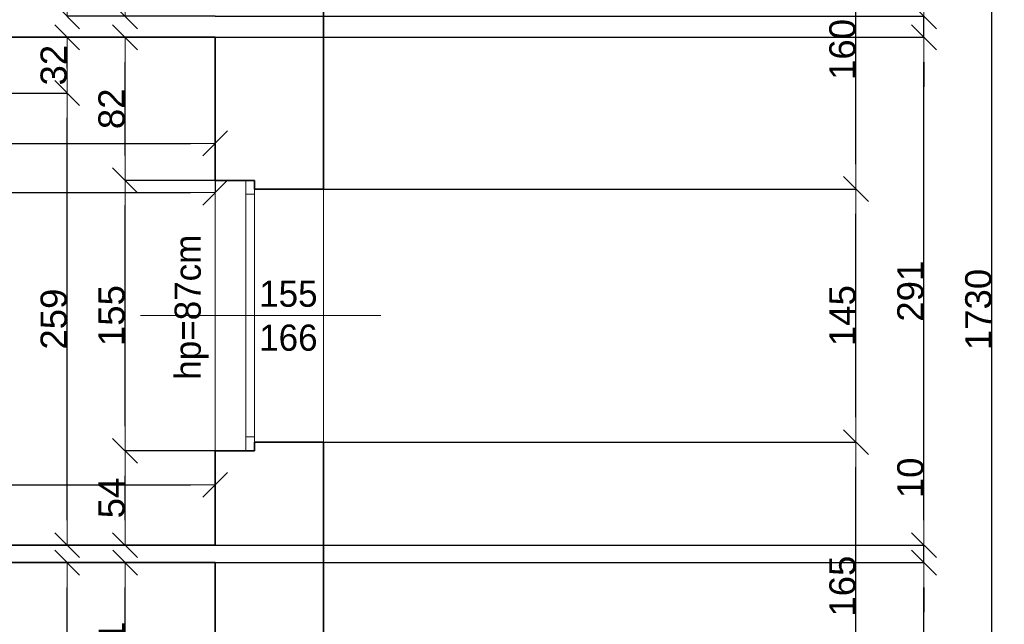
# Model space of a CAD drawing. Header units: metres. Extents: x 7506757 to 756746378, y 5735207 to 582114514.
# Tile 48 of 256: x 7556544 to 7562183, y 5827000 to 5830465. Entities that reach past the tile are written whole.
import ezdxf

# ---------------------------------------------------------------- set-up
doc = ezdxf.new("R2010")
doc.units = ezdxf.units.M
doc.header["$MEASUREMENT"] = 0
doc.header["$PDMODE"] = 2
doc.layers.get('0').update_dxf_attribs({"color": 250, "linetype": 'CONTINUOUS', "lineweight": 100, "plot": 0})
doc.layers.get('Defpoints').update_dxf_attribs({"linetype": 'CONTINUOUS'})
for name, color, linetype, lineweight in [('M_OCIANA6', 5, 'CONTINUOUS', 35), ('M_OPISY141', 7, 'CONTINUOUS', 0), ('m_umeblowanie1', 7, 'CONTINUOUS', 13), ('opis1', 7, 'CONTINUOUS', 13)]:
    doc.layers.add(name, color=color, linetype=linetype, lineweight=lineweight)
doc.layers.add('PWYMIAR', color=7, linetype='CONTINUOUS')
doc.styles.add('GENERATED_STYLE_1', font='arial.ttf')
doc.styles.add('GENERATED_STYLE_2', font='txt')
doc.dimstyles.new('GENERATED_STYLE__1', dxfattribs={"dimtxt": 150, "dimasz": 142.5, "dimexe": 0.18, "dimexo": 0, "dimgap": 0.09, "dimtad": 1, "dimdec": 0, "dimlfac": 0.1, "dimzin": 0, "dimdsep": 46, "dimtxsty": 'GENERATED_STYLE_1', "dimblk": 'ARROWHEAD_6', "dimblk1": 'ARROWHEAD_6', "dimblk2": 'ARROWHEAD_6', "dimcen": 0.09, "dimclrd": 251, "dimclre": 251, "dimclrt": 7, "dimazin": 0, "dimtfac": 1, "dimtdec": 4, "dimtmove": 0, "dimatfit": 3, "dimfxl": 0, "dimtolj": 1, "dimtzin": 0, "dimarcsym": 0})
doc.dimstyles.new('GENERATED_STYLE__2', dxfattribs={"dimtxt": 150, "dimasz": 142.5, "dimexe": 0.18, "dimexo": 0, "dimgap": 0.09, "dimtad": 1, "dimtih": 1, "dimtoh": 1, "dimdec": 0, "dimlfac": 0.1, "dimzin": 0, "dimdsep": 46, "dimtxsty": 'GENERATED_STYLE_1', "dimblk": 'ARROWHEAD_6', "dimblk1": 'ARROWHEAD_6', "dimblk2": 'ARROWHEAD_6', "dimcen": 0.09, "dimclrd": 251, "dimclre": 251, "dimclrt": 7, "dimazin": 0, "dimtfac": 1, "dimtdec": 4, "dimtmove": 0, "dimatfit": 3, "dimfxl": 0, "dimtolj": 1, "dimtzin": 0, "dimarcsym": 0})
doc.dimstyles.new('GENERATED_STYLE__3', dxfattribs={"dimtxt": 150, "dimasz": 142.5, "dimexe": 0.18, "dimexo": 0, "dimgap": 0.09, "dimtad": 1, "dimdec": 0, "dimlfac": 0.1, "dimzin": 0, "dimdsep": 46, "dimtxsty": 'GENERATED_STYLE_1', "dimblk": 'ARROWHEAD_6', "dimblk1": 'ARROWHEAD_6', "dimblk2": 'ARROWHEAD_6', "dimcen": 0.09, "dimclrd": 251, "dimclre": 251, "dimclrt": 7, "dimazin": 0, "dimtfac": 1, "dimtdec": 4, "dimtmove": 2, "dimatfit": 3, "dimfxl": 0, "dimtolj": 1, "dimtzin": 0, "dimarcsym": 0})

# ---------------------------------------------------------------- blocks, each defined once
blk = doc.blocks.new('ARROWHEAD_6')
at = {"color": 0, "linetype": 'Continuous', "lineweight": 0}
for p, q in [((-0.5, -0.5), (0.5, 0.5)), ((0, 0), (-1, 0))]:
    blk.add_line(p, q, dxfattribs=at)
blk = doc.blocks.new('*D4376')
at = {"layer": 'Defpoints', "color": 0, "linetype": 'Continuous', "transparency": 16777216}
for p in [(7557147, 5831044), (7557663.4, 5831044), (7557663.4, 5830484)]:
    blk.add_point(p, dxfattribs=at)
at = {"layer": 'PWYMIAR', "color": 251, "linetype": 'Continuous', "lineweight": -2, "transparency": 16777216}
for p, q in [((7557663.4, 5831044), (7557146.8, 5831044)), ((7557147, 5830626.5), (7557147, 5830901.5)), ((7557663.4, 5830484), (7557146.8, 5830484))]:
    blk.add_line(p, q, dxfattribs=at)
at = {"layer": 'PWYMIAR', "color": 251, "linetype": 'Continuous', "lineweight": -2, "transparency": 16777216, "xscale": 142.5, "yscale": 142.5, "zscale": 142.5}
for p, rotation in [((7557147, 5831044), 90), ((7557147, 5830484), 270)]:
    blk.add_blockref('ARROWHEAD_6', p, dxfattribs=dict(at, rotation=rotation))
at = {"layer": 'PWYMIAR', "color": 7, "linetype": 'Continuous', "lineweight": 13, "transparency": 16777216, "insert": (7557070.3, 5830764), "char_height": 150, "attachment_point": 5, "rotation": 90, "style": 'GENERATED_STYLE_1'}
blk.add_mtext('\\A1;56', dxfattribs=at)
blk = doc.blocks.new('*D4379')
at = {"layer": 'Defpoints', "color": 0, "linetype": 'Continuous', "transparency": 16777216}
for p in [(7557147, 5827994), (7557663.4, 5827994), (7557663.4, 5827454)]:
    blk.add_point(p, dxfattribs=at)
at = {"layer": 'PWYMIAR', "color": 251, "linetype": 'Continuous', "lineweight": -2, "transparency": 16777216}
for p, q in [((7557663.4, 5827994), (7557146.8, 5827994)), ((7557147, 5827596.5), (7557147, 5827851.5)), ((7557663.4, 5827454), (7557146.8, 5827454))]:
    blk.add_line(p, q, dxfattribs=at)
at = {"layer": 'PWYMIAR', "color": 251, "linetype": 'Continuous', "lineweight": -2, "transparency": 16777216, "xscale": 142.5, "yscale": 142.5, "zscale": 142.5}
for p, rotation in [((7557147, 5827994), 90), ((7557147, 5827454), 270)]:
    blk.add_blockref('ARROWHEAD_6', p, dxfattribs=dict(at, rotation=rotation))
at = {"layer": 'PWYMIAR', "color": 7, "linetype": 'Continuous', "lineweight": 13, "transparency": 16777216, "insert": (7557070.6, 5827724), "char_height": 150, "attachment_point": 5, "rotation": 90, "style": 'GENERATED_STYLE_1'}
blk.add_mtext('\\A1;54', dxfattribs=at)
blk = doc.blocks.new('*D4380')
at = {"layer": 'Defpoints', "color": 0, "linetype": 'Continuous', "transparency": 16777216}
for p in [(7557147, 5829544), (7557663.4, 5829544), (7557663.4, 5827994)]:
    blk.add_point(p, dxfattribs=at)
at = {"layer": 'PWYMIAR', "color": 251, "linetype": 'Continuous', "lineweight": -2, "transparency": 16777216}
for p, q in [((7557663.4, 5829544), (7557146.8, 5829544)), ((7557147, 5828136.5), (7557147, 5829401.5)), ((7557663.4, 5827994), (7557146.8, 5827994))]:
    blk.add_line(p, q, dxfattribs=at)
at = {"layer": 'PWYMIAR', "color": 251, "linetype": 'Continuous', "lineweight": -2, "transparency": 16777216, "xscale": 142.5, "yscale": 142.5, "zscale": 142.5}
for p, rotation in [((7557147, 5829544), 90), ((7557147, 5827994), 270)]:
    blk.add_blockref('ARROWHEAD_6', p, dxfattribs=dict(at, rotation=rotation))
at = {"layer": 'PWYMIAR', "color": 7, "linetype": 'Continuous', "lineweight": 13, "transparency": 16777216, "insert": (7557070.3, 5828769), "char_height": 150, "attachment_point": 5, "rotation": 90, "style": 'GENERATED_STYLE_1'}
blk.add_mtext('\\A1;155', dxfattribs=at)
blk = doc.blocks.new('*D4381')
at = {"layer": 'Defpoints', "color": 0, "linetype": 'Continuous', "transparency": 16777216}
for p in [(7557147, 5830364), (7557663.4, 5830364), (7557663.4, 5829544)]:
    blk.add_point(p, dxfattribs=at)
at = {"layer": 'PWYMIAR', "color": 251, "linetype": 'Continuous', "lineweight": -2, "transparency": 16777216}
for p, q in [((7557663.4, 5830364), (7557146.8, 5830364)), ((7557147, 5829686.5), (7557147, 5830221.5)), ((7557663.4, 5829544), (7557146.8, 5829544))]:
    blk.add_line(p, q, dxfattribs=at)
at = {"layer": 'PWYMIAR', "color": 251, "linetype": 'Continuous', "lineweight": -2, "transparency": 16777216, "xscale": 142.5, "yscale": 142.5, "zscale": 142.5}
for p, rotation in [((7557147, 5830364), 90), ((7557147, 5829544), 270)]:
    blk.add_blockref('ARROWHEAD_6', p, dxfattribs=dict(at, rotation=rotation))
at = {"layer": 'PWYMIAR', "color": 7, "linetype": 'Continuous', "lineweight": 13, "transparency": 16777216, "insert": (7557070.3, 5829954), "char_height": 150, "attachment_point": 5, "rotation": 90, "style": 'GENERATED_STYLE_1'}
blk.add_mtext('\\A1;82', dxfattribs=at)
blk = doc.blocks.new('*D4384')
at = {"layer": 'Defpoints', "color": 0, "linetype": 'Continuous', "transparency": 16777216}
for p in [(7557147.9, 5827354), (7557663.4, 5827354), (7557663.4, 5826444)]:
    blk.add_point(p, dxfattribs=at)
at = {"layer": 'PWYMIAR', "color": 251, "linetype": 'Continuous', "lineweight": -2, "transparency": 16777216}
for p, q in [((7557663.4, 5827354), (7557147.7, 5827354)), ((7557147.9, 5826586.5), (7557147.9, 5827211.5)), ((7557663.4, 5826444), (7557147.7, 5826444))]:
    blk.add_line(p, q, dxfattribs=at)
at = {"layer": 'PWYMIAR', "color": 251, "linetype": 'Continuous', "lineweight": -2, "transparency": 16777216, "xscale": 142.5, "yscale": 142.5, "zscale": 142.5}
for p, rotation in [((7557147.9, 5827354), 90), ((7557147.9, 5826444), 270)]:
    blk.add_blockref('ARROWHEAD_6', p, dxfattribs=dict(at, rotation=rotation))
at = {"layer": 'PWYMIAR', "color": 7, "linetype": 'Continuous', "lineweight": 13, "transparency": 16777216, "insert": (7557071.2, 5826899), "char_height": 150, "attachment_point": 5, "rotation": 90, "style": 'GENERATED_STYLE_1'}
blk.add_mtext('\\A1;91', dxfattribs=at)
blk = doc.blocks.new('*D4427')
at = {"layer": 'Defpoints', "color": 0, "linetype": 'Continuous', "transparency": 16777216}
for p in [(7557663.4, 5830364), (7554513.4, 5830044), (7557663.4, 5829755.9)]:
    blk.add_point(p, dxfattribs=at)
at = {"layer": 'PWYMIAR', "color": 251, "linetype": 'Continuous', "lineweight": -2, "transparency": 16777216}
for p, q in [((7557663.4, 5830364), (7557663.4, 5829755.8)), ((7554513.4, 5830044), (7554513.4, 5829755.8)), ((7554655.9, 5829755.9), (7557520.9, 5829755.9))]:
    blk.add_line(p, q, dxfattribs=at)
at = {"layer": 'PWYMIAR', "color": 251, "linetype": 'Continuous', "lineweight": -2, "transparency": 16777216, "xscale": 142.5, "yscale": 142.5, "zscale": 142.5, "rotation": 180}
blk.add_blockref('ARROWHEAD_6', (7554513.4, 5829755.9), dxfattribs=at)
at = {"layer": 'PWYMIAR', "color": 251, "linetype": 'Continuous', "lineweight": -2, "transparency": 16777216, "xscale": 142.5, "yscale": 142.5, "zscale": 142.5}
blk.add_blockref('ARROWHEAD_6', (7557663.4, 5829755.9), dxfattribs=at)
at = {"layer": 'PWYMIAR', "color": 7, "linetype": 'Continuous', "lineweight": 13, "transparency": 16777216, "insert": (7556088.4, 5829832.7), "char_height": 150, "attachment_point": 5, "style": 'GENERATED_STYLE_1'}
blk.add_mtext('\\A1;315', dxfattribs=at)
blk = doc.blocks.new('*D4430')
at = {"layer": 'Defpoints', "color": 0, "linetype": 'Continuous', "transparency": 16777216}
for p in [(7557663.4, 5827799.7), (7554063.4, 5827454), (7557663.4, 5827454)]:
    blk.add_point(p, dxfattribs=at)
at = {"layer": 'PWYMIAR', "color": 251, "linetype": 'Continuous', "lineweight": -2, "transparency": 16777216}
for p, q in [((7554063.4, 5827454), (7554063.4, 5827799.9)), ((7554205.9, 5827799.7), (7557520.9, 5827799.7)), ((7557663.4, 5827454), (7557663.4, 5827799.9))]:
    blk.add_line(p, q, dxfattribs=at)
at = {"layer": 'PWYMIAR', "color": 251, "linetype": 'Continuous', "lineweight": -2, "transparency": 16777216, "xscale": 142.5, "yscale": 142.5, "zscale": 142.5, "rotation": 180}
blk.add_blockref('ARROWHEAD_6', (7554063.4, 5827799.7), dxfattribs=at)
at = {"layer": 'PWYMIAR', "color": 251, "linetype": 'Continuous', "lineweight": -2, "transparency": 16777216, "xscale": 142.5, "yscale": 142.5, "zscale": 142.5}
blk.add_blockref('ARROWHEAD_6', (7557663.4, 5827799.7), dxfattribs=at)
at = {"layer": 'PWYMIAR', "color": 7, "linetype": 'Continuous', "lineweight": 13, "transparency": 16777216, "insert": (7555863.4, 5827876.4), "char_height": 150, "attachment_point": 5, "style": 'GENERATED_STYLE_1'}
blk.add_mtext('\\A1;360', dxfattribs=at)
blk = doc.blocks.new('*D4432')
at = {"layer": 'Defpoints', "color": 0, "linetype": 'Continuous', "transparency": 16777216}
for p in [(7556815.7, 5833024), (7557663.4, 5833024), (7557663.4, 5830484)]:
    blk.add_point(p, dxfattribs=at)
at = {"layer": 'PWYMIAR', "color": 251, "linetype": 'Continuous', "lineweight": -2, "transparency": 16777216}
for p, q in [((7557663.4, 5833024), (7556815.5, 5833024)), ((7556815.7, 5830626.5), (7556815.7, 5832881.5)), ((7557663.4, 5830484), (7556815.5, 5830484))]:
    blk.add_line(p, q, dxfattribs=at)
at = {"layer": 'PWYMIAR', "color": 251, "linetype": 'Continuous', "lineweight": -2, "transparency": 16777216, "xscale": 142.5, "yscale": 142.5, "zscale": 142.5}
for p, rotation in [((7556815.7, 5833024), 90), ((7556815.7, 5830484), 270)]:
    blk.add_blockref('ARROWHEAD_6', p, dxfattribs=dict(at, rotation=rotation))
at = {"layer": 'PWYMIAR', "color": 7, "linetype": 'Continuous', "lineweight": 13, "transparency": 16777216, "insert": (7556739, 5831754), "char_height": 150, "attachment_point": 5, "rotation": 90, "style": 'GENERATED_STYLE_1'}
blk.add_mtext('\\A1;254', dxfattribs=at)
blk = doc.blocks.new('*D4433')
at = {"layer": 'Defpoints', "color": 0, "linetype": 'Continuous', "transparency": 16777216}
for p in [(7554513.4, 5830044), (7556815.7, 5830044), (7557663.4, 5827454)]:
    blk.add_point(p, dxfattribs=at)
at = {"layer": 'PWYMIAR', "color": 251, "linetype": 'Continuous', "lineweight": -2, "transparency": 16777216}
for p, q in [((7554513.4, 5830044), (7556815.8, 5830044)), ((7556815.7, 5827596.5), (7556815.7, 5829901.5)), ((7557663.4, 5827454), (7556815.5, 5827454))]:
    blk.add_line(p, q, dxfattribs=at)
at = {"layer": 'PWYMIAR', "color": 251, "linetype": 'Continuous', "lineweight": -2, "transparency": 16777216, "xscale": 142.5, "yscale": 142.5, "zscale": 142.5}
for p, rotation in [((7556815.7, 5830044), 90), ((7556815.7, 5827454), 270)]:
    blk.add_blockref('ARROWHEAD_6', p, dxfattribs=dict(at, rotation=rotation))
at = {"layer": 'PWYMIAR', "color": 7, "linetype": 'Continuous', "lineweight": 13, "transparency": 16777216, "insert": (7556739, 5828749), "char_height": 150, "attachment_point": 5, "rotation": 90, "style": 'GENERATED_STYLE_1'}
blk.add_mtext('\\A1;259', dxfattribs=at)
blk = doc.blocks.new('*D4434')
at = {"layer": 'Defpoints', "color": 0, "linetype": 'Continuous', "transparency": 16777216}
for p in [(7556815.7, 5830364), (7557663.4, 5830364), (7554513.4, 5830044)]:
    blk.add_point(p, dxfattribs=at)
at = {"layer": 'PWYMIAR', "color": 251, "linetype": 'Continuous', "lineweight": -2, "transparency": 16777216}
for p, q in [((7557663.4, 5830364), (7556815.5, 5830364)), ((7556815.7, 5830186.5), (7556815.7, 5830221.5)), ((7554513.4, 5830044), (7556815.8, 5830044))]:
    blk.add_line(p, q, dxfattribs=at)
at = {"layer": 'PWYMIAR', "color": 251, "linetype": 'Continuous', "lineweight": -2, "transparency": 16777216, "xscale": 142.5, "yscale": 142.5, "zscale": 142.5}
for p, rotation in [((7556815.7, 5830364), 90), ((7556815.7, 5830044), 270)]:
    blk.add_blockref('ARROWHEAD_6', p, dxfattribs=dict(at, rotation=rotation))
at = {"layer": 'PWYMIAR', "color": 7, "linetype": 'Continuous', "lineweight": 13, "transparency": 16777216, "insert": (7556738.9, 5830204), "char_height": 150, "attachment_point": 5, "rotation": 90, "style": 'GENERATED_STYLE_1'}
blk.add_mtext('\\A1;32', dxfattribs=at)
blk = doc.blocks.new('*D4435')
at = {"layer": 'Defpoints', "color": 0, "linetype": 'Continuous', "transparency": 16777216}
for p in [(7556815.7, 5827354), (7557663.4, 5827354), (7557663.4, 5824294)]:
    blk.add_point(p, dxfattribs=at)
at = {"layer": 'PWYMIAR', "color": 251, "linetype": 'Continuous', "lineweight": -2, "transparency": 16777216}
for p, q in [((7557663.4, 5827354), (7556815.5, 5827354)), ((7556815.7, 5824436.5), (7556815.7, 5827211.5)), ((7557663.4, 5824294), (7556815.5, 5824294))]:
    blk.add_line(p, q, dxfattribs=at)
at = {"layer": 'PWYMIAR', "color": 251, "linetype": 'Continuous', "lineweight": -2, "transparency": 16777216, "xscale": 142.5, "yscale": 142.5, "zscale": 142.5}
for p, rotation in [((7556815.7, 5827354), 90), ((7556815.7, 5824294), 270)]:
    blk.add_blockref('ARROWHEAD_6', p, dxfattribs=dict(at, rotation=rotation))
at = {"layer": 'PWYMIAR', "color": 7, "linetype": 'Continuous', "lineweight": 13, "transparency": 16777216, "insert": (7556738.9, 5825824), "char_height": 150, "attachment_point": 5, "rotation": 90, "style": 'GENERATED_STYLE_1'}
blk.add_mtext('\\A1;306', dxfattribs=at)
blk = doc.blocks.new('*D4467')
at = {"layer": 'Defpoints', "color": 0, "linetype": 'Continuous', "transparency": 16777216}
for p in [(7557663.4, 5830364), (7552563.4, 5830044), (7557663.4, 5829474.1)]:
    blk.add_point(p, dxfattribs=at)
at = {"layer": 'PWYMIAR', "color": 251, "linetype": 'Continuous', "lineweight": -2, "transparency": 16777216}
for p, q in [((7557663.4, 5830364), (7557663.4, 5829473.9)), ((7552563.4, 5830044), (7552563.4, 5829473.9)), ((7552705.9, 5829474.1), (7557520.9, 5829474.1))]:
    blk.add_line(p, q, dxfattribs=at)
at = {"layer": 'PWYMIAR', "color": 251, "linetype": 'Continuous', "lineweight": -2, "transparency": 16777216, "xscale": 142.5, "yscale": 142.5, "zscale": 142.5, "rotation": 180}
blk.add_blockref('ARROWHEAD_6', (7552563.4, 5829474.1), dxfattribs=at)
at = {"layer": 'PWYMIAR', "color": 251, "linetype": 'Continuous', "lineweight": -2, "transparency": 16777216, "xscale": 142.5, "yscale": 142.5, "zscale": 142.5}
blk.add_blockref('ARROWHEAD_6', (7557663.4, 5829474.1), dxfattribs=at)
at = {"layer": 'PWYMIAR', "color": 7, "linetype": 'Continuous', "lineweight": 13, "transparency": 16777216, "insert": (7555113.4, 5829550.7), "char_height": 150, "attachment_point": 5, "style": 'GENERATED_STYLE_1'}
blk.add_mtext('\\A1;510', dxfattribs=at)
blk = doc.blocks.new('*D4588')
at = {"layer": 'Defpoints', "color": 0, "linetype": 'Continuous', "transparency": 16777216}
for p in [(7558283.4, 5828044), (7561333.3, 5828044), (7558283.4, 5826394)]:
    blk.add_point(p, dxfattribs=at)
at = {"layer": 'PWYMIAR', "color": 251, "linetype": 'Continuous', "lineweight": -2, "transparency": 16777216}
for p, q in [((7558283.4, 5828044), (7561333.5, 5828044)), ((7561333.3, 5826536.5), (7561333.3, 5827901.5)), ((7558283.4, 5826394), (7561333.5, 5826394))]:
    blk.add_line(p, q, dxfattribs=at)
at = {"layer": 'PWYMIAR', "color": 251, "linetype": 'Continuous', "lineweight": -2, "transparency": 16777216, "xscale": 142.5, "yscale": 142.5, "zscale": 142.5}
for p, rotation in [((7561333.3, 5828044), 90), ((7561333.3, 5826394), 270)]:
    blk.add_blockref('ARROWHEAD_6', p, dxfattribs=dict(at, rotation=rotation))
at = {"layer": 'PWYMIAR', "color": 7, "linetype": 'Continuous', "lineweight": 13, "transparency": 16777216, "insert": (7561256.7, 5827219), "char_height": 150, "attachment_point": 5, "rotation": 90, "style": 'GENERATED_STYLE_1'}
blk.add_mtext('\\A1;165', dxfattribs=at)
blk = doc.blocks.new('*D4589')
at = {"layer": 'Defpoints', "color": 0, "linetype": 'Continuous', "transparency": 16777216}
for p in [(7558283.4, 5829494), (7561333.3, 5829494), (7558283.4, 5828044)]:
    blk.add_point(p, dxfattribs=at)
at = {"layer": 'PWYMIAR', "color": 251, "linetype": 'Continuous', "lineweight": -2, "transparency": 16777216}
for p, q in [((7558283.4, 5829494), (7561333.5, 5829494)), ((7561333.3, 5828186.5), (7561333.3, 5829351.5)), ((7558283.4, 5828044), (7561333.5, 5828044))]:
    blk.add_line(p, q, dxfattribs=at)
at = {"layer": 'PWYMIAR', "color": 251, "linetype": 'Continuous', "lineweight": -2, "transparency": 16777216, "xscale": 142.5, "yscale": 142.5, "zscale": 142.5}
for p, rotation in [((7561333.3, 5829494), 90), ((7561333.3, 5828044), 270)]:
    blk.add_blockref('ARROWHEAD_6', p, dxfattribs=dict(at, rotation=rotation))
at = {"layer": 'PWYMIAR', "color": 7, "linetype": 'Continuous', "lineweight": 13, "transparency": 16777216, "insert": (7561256.7, 5828769), "char_height": 150, "attachment_point": 5, "rotation": 90, "style": 'GENERATED_STYLE_1'}
blk.add_mtext('\\A1;145', dxfattribs=at)
blk = doc.blocks.new('*D4590')
at = {"layer": 'Defpoints', "color": 0, "linetype": 'Continuous', "transparency": 16777216}
for p in [(7558283.4, 5831094), (7561333.3, 5831094), (7558283.4, 5829494)]:
    blk.add_point(p, dxfattribs=at)
at = {"layer": 'PWYMIAR', "color": 251, "linetype": 'Continuous', "lineweight": -2, "transparency": 16777216}
for p, q in [((7558283.4, 5831094), (7561333.5, 5831094)), ((7561333.3, 5829636.5), (7561333.3, 5830951.5)), ((7558283.4, 5829494), (7561333.5, 5829494))]:
    blk.add_line(p, q, dxfattribs=at)
at = {"layer": 'PWYMIAR', "color": 251, "linetype": 'Continuous', "lineweight": -2, "transparency": 16777216, "xscale": 142.5, "yscale": 142.5, "zscale": 142.5}
for p, rotation in [((7561333.3, 5831094), 90), ((7561333.3, 5829494), 270)]:
    blk.add_blockref('ARROWHEAD_6', p, dxfattribs=dict(at, rotation=rotation))
at = {"layer": 'PWYMIAR', "color": 7, "linetype": 'Continuous', "lineweight": 13, "transparency": 16777216, "insert": (7561256.7, 5830294), "char_height": 150, "attachment_point": 5, "rotation": 90, "style": 'GENERATED_STYLE_1'}
blk.add_mtext('\\A1;160', dxfattribs=at)
blk = doc.blocks.new('*D4598')
at = {"layer": 'Defpoints', "color": 0, "linetype": 'Continuous', "transparency": 16777216}
for p in [(7557663.4, 5827354), (7561722.5, 5827354), (7557663.4, 5824294)]:
    blk.add_point(p, dxfattribs=at)
at = {"layer": 'PWYMIAR', "color": 251, "linetype": 'Continuous', "lineweight": -2, "transparency": 16777216}
for p, q in [((7557663.4, 5827354), (7561722.7, 5827354)), ((7561722.5, 5824436.5), (7561722.5, 5827211.5)), ((7557663.4, 5824294), (7561722.7, 5824294))]:
    blk.add_line(p, q, dxfattribs=at)
at = {"layer": 'PWYMIAR', "color": 251, "linetype": 'Continuous', "lineweight": -2, "transparency": 16777216, "xscale": 142.5, "yscale": 142.5, "zscale": 142.5}
for p, rotation in [((7561722.5, 5827354), 90), ((7561722.5, 5824294), 270)]:
    blk.add_blockref('ARROWHEAD_6', p, dxfattribs=dict(at, rotation=rotation))
at = {"layer": 'PWYMIAR', "color": 7, "linetype": 'Continuous', "lineweight": 13, "transparency": 16777216, "insert": (7561645.8, 5825824), "char_height": 150, "attachment_point": 5, "rotation": 90, "style": 'GENERATED_STYLE_1'}
blk.add_mtext('\\A1;306', dxfattribs=at)
blk = doc.blocks.new('*D4599')
at = {"layer": 'Defpoints', "color": 0, "linetype": 'Continuous', "transparency": 16777216}
for p in [(7557663.4, 5827454), (7561722.5, 5827454), (7557663.4, 5827354)]:
    blk.add_point(p, dxfattribs=at)
at = {"layer": 'PWYMIAR', "color": 251, "linetype": 'Continuous', "lineweight": -2, "transparency": 16777216}
for p, q in [((7561722.5, 5827596.5), (7561722.5, 5827939.4)), ((7557663.4, 5827454), (7561722.7, 5827454)), ((7561722.5, 5827354), (7561722.5, 5827454)), ((7557663.4, 5827354), (7561722.7, 5827354)), ((7561722.5, 5827211.5), (7561722.5, 5827069))]:
    blk.add_line(p, q, dxfattribs=at)
at = {"layer": 'PWYMIAR', "color": 251, "linetype": 'Continuous', "lineweight": -2, "transparency": 16777216, "xscale": 142.5, "yscale": 142.5, "zscale": 142.5}
for p, rotation in [((7561722.5, 5827454), 270), ((7561722.5, 5827354), 90)]:
    blk.add_blockref('ARROWHEAD_6', p, dxfattribs=dict(at, rotation=rotation))
at = {"layer": 'PWYMIAR', "color": 7, "linetype": 'Continuous', "lineweight": 13, "transparency": 16777216, "insert": (7561645.8, 5827839.2), "char_height": 150, "attachment_point": 5, "rotation": 90, "style": 'GENERATED_STYLE_1'}
blk.add_mtext('\\A1;10', dxfattribs=at)
blk = doc.blocks.new('*D4600')
at = {"layer": 'Defpoints', "color": 0, "linetype": 'Continuous', "transparency": 16777216}
for p in [(7557663.4, 5830364), (7561722.5, 5830364), (7557663.4, 5827454)]:
    blk.add_point(p, dxfattribs=at)
at = {"layer": 'PWYMIAR', "color": 251, "linetype": 'Continuous', "lineweight": -2, "transparency": 16777216}
for p, q in [((7557663.4, 5830364), (7561722.7, 5830364)), ((7561722.5, 5827596.5), (7561722.5, 5830221.5)), ((7557663.4, 5827454), (7561722.7, 5827454))]:
    blk.add_line(p, q, dxfattribs=at)
at = {"layer": 'PWYMIAR', "color": 251, "linetype": 'Continuous', "lineweight": -2, "transparency": 16777216, "xscale": 142.5, "yscale": 142.5, "zscale": 142.5}
for p, rotation in [((7561722.5, 5830364), 90), ((7561722.5, 5827454), 270)]:
    blk.add_blockref('ARROWHEAD_6', p, dxfattribs=dict(at, rotation=rotation))
at = {"layer": 'PWYMIAR', "color": 7, "linetype": 'Continuous', "lineweight": 13, "transparency": 16777216, "insert": (7561645.8, 5828909), "char_height": 150, "attachment_point": 5, "rotation": 90, "style": 'GENERATED_STYLE_1'}
blk.add_mtext('\\A1;291', dxfattribs=at)
blk = doc.blocks.new('*D4601')
at = {"layer": 'Defpoints', "color": 0, "linetype": 'Continuous', "transparency": 16777216}
for p in [(7557663.4, 5830484), (7561722.5, 5830484), (7557663.4, 5830364)]:
    blk.add_point(p, dxfattribs=at)
at = {"layer": 'PWYMIAR', "color": 251, "linetype": 'Continuous', "lineweight": -2, "transparency": 16777216}
for p, q in [((7561722.5, 5830626.5), (7561722.5, 5830968.4)), ((7557663.4, 5830484), (7561722.7, 5830484)), ((7561722.5, 5830364), (7561722.5, 5830484)), ((7557663.4, 5830364), (7561722.7, 5830364)), ((7561722.5, 5830221.5), (7561722.5, 5830079))]:
    blk.add_line(p, q, dxfattribs=at)
at = {"layer": 'PWYMIAR', "color": 251, "linetype": 'Continuous', "lineweight": -2, "transparency": 16777216, "xscale": 142.5, "yscale": 142.5, "zscale": 142.5}
for p, rotation in [((7561722.5, 5830484), 270), ((7561722.5, 5830364), 90)]:
    blk.add_blockref('ARROWHEAD_6', p, dxfattribs=dict(at, rotation=rotation))
at = {"layer": 'PWYMIAR', "color": 7, "linetype": 'Continuous', "lineweight": 13, "transparency": 16777216, "insert": (7561647.1, 5830868.7), "char_height": 150, "attachment_point": 5, "rotation": 90, "style": 'GENERATED_STYLE_1'}
blk.add_mtext('\\A1;12', dxfattribs=at)
blk = doc.blocks.new('*D4602')
at = {"layer": 'Defpoints', "color": 0, "linetype": 'Continuous', "transparency": 16777216}
for p in [(7557663.4, 5833024), (7561722.5, 5833024), (7557663.4, 5830484)]:
    blk.add_point(p, dxfattribs=at)
at = {"layer": 'PWYMIAR', "color": 251, "linetype": 'Continuous', "lineweight": -2, "transparency": 16777216}
for p, q in [((7557663.4, 5833024), (7561722.7, 5833024)), ((7561722.5, 5830626.5), (7561722.5, 5832881.5)), ((7557663.4, 5830484), (7561722.7, 5830484))]:
    blk.add_line(p, q, dxfattribs=at)
at = {"layer": 'PWYMIAR', "color": 251, "linetype": 'Continuous', "lineweight": -2, "transparency": 16777216, "xscale": 142.5, "yscale": 142.5, "zscale": 142.5}
for p, rotation in [((7561722.5, 5833024), 90), ((7561722.5, 5830484), 270)]:
    blk.add_blockref('ARROWHEAD_6', p, dxfattribs=dict(at, rotation=rotation))
at = {"layer": 'PWYMIAR', "color": 7, "linetype": 'Continuous', "lineweight": 13, "transparency": 16777216, "insert": (7561645.8, 5831754), "char_height": 150, "attachment_point": 5, "rotation": 90, "style": 'GENERATED_STYLE_1'}
blk.add_mtext('\\A1;254', dxfattribs=at)
blk = doc.blocks.new('*D4606')
at = {"layer": 'Defpoints', "color": 0, "linetype": 'Continuous', "transparency": 16777216}
for p in [(7558283.4, 5837454), (7562111.7, 5837454), (7558283.4, 5820154)]:
    blk.add_point(p, dxfattribs=at)
at = {"layer": 'PWYMIAR', "color": 251, "linetype": 'Continuous', "lineweight": -2, "transparency": 16777216}
for p, q in [((7558283.4, 5837454), (7562111.8, 5837454)), ((7562111.7, 5820296.5), (7562111.7, 5837311.5)), ((7558283.4, 5820154), (7562111.8, 5820154))]:
    blk.add_line(p, q, dxfattribs=at)
at = {"layer": 'PWYMIAR', "color": 251, "linetype": 'Continuous', "lineweight": -2, "transparency": 16777216, "xscale": 142.5, "yscale": 142.5, "zscale": 142.5}
for p, rotation in [((7562111.7, 5837454), 90), ((7562111.7, 5820154), 270)]:
    blk.add_blockref('ARROWHEAD_6', p, dxfattribs=dict(at, rotation=rotation))
at = {"layer": 'PWYMIAR', "color": 7, "linetype": 'Continuous', "lineweight": 13, "transparency": 16777216, "insert": (7562034.9, 5828804), "char_height": 150, "attachment_point": 5, "rotation": 90, "style": 'GENERATED_STYLE_1'}
blk.add_mtext('\\A1;1730', dxfattribs=at)

msp = doc.modelspace()

# ---------------------------------------------------------------- linework, layer by layer
at = {"layer": 'M_OCIANA6', "linetype": 'Continuous'}
for p, q in [((7558283.4, 5831094), (7558283.4, 5829494)), ((7557663.4, 5830364), (7554513.4, 5830364)), ((7557663.4, 5830364), (7557663.4, 5829544)), ((7557663.4, 5829544), (7557888.4, 5829544)), ((7557888.4, 5829494), (7557888.4, 5829544)), ((7558283.4, 5829494), (7557888.4, 5829494)), ((7558283.4, 5828044), (7557888.4, 5828044)), ((7557888.4, 5827994), (7557888.4, 5828044)), ((7558283.4, 5828044), (7558283.4, 5826394)), ((7557663.4, 5827994), (7557663.4, 5827454)), ((7557663.4, 5827994), (7557888.4, 5827994)), ((7557663.4, 5827454), (7554063.4, 5827454)), ((7557663.4, 5827354), (7554323.4, 5827354)), ((7557663.4, 5827354), (7557663.4, 5826444))]:
    msp.add_line(p, q, dxfattribs=at)
at = {"layer": 'M_OPISY141', "linetype": 'Continuous'}
msp.add_line((7558611.8, 5828769), (7557235.7, 5828769), dxfattribs=at)
at = {"layer": 'm_umeblowanie1', "linetype": 'Continuous'}
for p, q in [((7557663.4, 5829544), (7557663.4, 5827994)), ((7557838.4, 5827994), (7557838.4, 5829544)), ((7557888.4, 5829464), (7557838.4, 5829464)), ((7557888.4, 5828044), (7557888.4, 5829494)), ((7558283.4, 5829494), (7558283.4, 5828044)), ((7557888.4, 5828074), (7557838.4, 5828074))]:
    msp.add_line(p, q, dxfattribs=at)

# ---------------------------------------------------------------- texts
at = {"layer": 'opis1', "linetype": 'Continuous', "insert": (7557430.8, 5829232.6), "char_height": 150, "attachment_point": 3, "rotation": 90, "style": 'GENERATED_STYLE_2'}
msp.add_mtext('{hp=87cm}', dxfattribs=at)
at = {"layer": 'opis1', "linetype": 'Continuous', "insert": (7557915, 5828969.8), "char_height": 150, "width": 349.992, "attachment_point": 1, "line_spacing_factor": 1.007581, "style": 'GENERATED_STYLE_2'}
msp.add_mtext('{155\\P166}', dxfattribs=at)

# ---------------------------------------------------------------- dimensions: what is measured, and where the dimension line sits
at = {"layer": 'PWYMIAR', "color": 251, "linetype": 'Continuous', "lineweight": 13}
for base, p1, p2, dimstyle, picture, middle in [((7562111.7, 5837454), (7558283.4, 5820154), (7558283.4, 5837454), 'GENERATED_STYLE__1', '*D4606', (7562034.9, 5828804)), ((7556815.7, 5833024), (7557663.4, 5830484), (7557663.4, 5833024), 'GENERATED_STYLE__1', '*D4432', (7556739, 5831754)), ((7561722.5, 5833024), (7557663.4, 5830484), (7557663.4, 5833024), 'GENERATED_STYLE__1', '*D4602', (7561645.8, 5831754)), ((7561333.3, 5831094), (7558283.4, 5829494), (7558283.4, 5831094), 'GENERATED_STYLE__1', '*D4590', (7561256.7, 5830294)), ((7557147, 5831044), (7557663.4, 5830484), (7557663.4, 5831044), 'GENERATED_STYLE__1', '*D4376', (7557070.3, 5830764)), ((7561722.5, 5830484), (7557663.4, 5830364), (7557663.4, 5830484), 'GENERATED_STYLE__1', '*D4601', (7561647.1, 5830868.7)), ((7556815.7, 5830364), (7554513.4, 5830044), (7557663.4, 5830364), 'GENERATED_STYLE__3', '*D4434', (7556738.9, 5830204)), ((7557147, 5830364), (7557663.4, 5829544), (7557663.4, 5830364), 'GENERATED_STYLE__1', '*D4381', (7557070.3, 5829954)), ((7561722.5, 5830364), (7557663.4, 5827454), (7557663.4, 5830364), 'GENERATED_STYLE__1', '*D4600', (7561645.8, 5828909)), ((7556815.7, 5830044), (7557663.4, 5827454), (7554513.4, 5830044), 'GENERATED_STYLE__1', '*D4433', (7556739, 5828749)), ((7557147, 5829544), (7557663.4, 5827994), (7557663.4, 5829544), 'GENERATED_STYLE__1', '*D4380', (7557070.3, 5828769)), ((7561333.3, 5829494), (7558283.4, 5828044), (7558283.4, 5829494), 'GENERATED_STYLE__1', '*D4589', (7561256.7, 5828769)), ((7561333.3, 5828044), (7558283.4, 5826394), (7558283.4, 5828044), 'GENERATED_STYLE__1', '*D4588', (7561256.7, 5827219)), ((7557147, 5827994), (7557663.4, 5827454), (7557663.4, 5827994), 'GENERATED_STYLE__3', '*D4379', (7557070.6, 5827724)), ((7561722.5, 5827454), (7557663.4, 5827354), (7557663.4, 5827454), 'GENERATED_STYLE__1', '*D4599', (7561645.8, 5827839.2)), ((7556815.7, 5827354), (7557663.4, 5824294), (7557663.4, 5827354), 'GENERATED_STYLE__1', '*D4435', (7556738.9, 5825824)), ((7557147.9, 5827354), (7557663.4, 5826444), (7557663.4, 5827354), 'GENERATED_STYLE__1', '*D4384', (7557071.2, 5826899)), ((7561722.5, 5827354), (7557663.4, 5824294), (7557663.4, 5827354), 'GENERATED_STYLE__1', '*D4598', (7561645.8, 5825824))]:
    dim = msp.add_linear_dim(base=base, p1=p1, p2=p2, angle=90, dimstyle=dimstyle, dxfattribs=at)
    dim.commit()
    dim.dimension.update_dxf_attribs({"geometry": picture, "text_midpoint": middle})
for base, p1, p2, picture, middle in [((7557663.4, 5829474.1), (7552563.4, 5830044), (7557663.4, 5830364), '*D4467', (7555113.4, 5829550.7)), ((7557663.4, 5829755.9), (7554513.4, 5830044), (7557663.4, 5830364), '*D4427', (7556088.4, 5829832.7)), ((7557663.4, 5827799.7), (7554063.4, 5827454), (7557663.4, 5827454), '*D4430', (7555863.4, 5827876.4))]:
    dim = msp.add_linear_dim(base=base, p1=p1, p2=p2, dimstyle='GENERATED_STYLE__2', dxfattribs=at)
    dim.commit()
    dim.dimension.update_dxf_attribs({"geometry": picture, "text_midpoint": middle})

doc.saveas('drawing.dxf')
